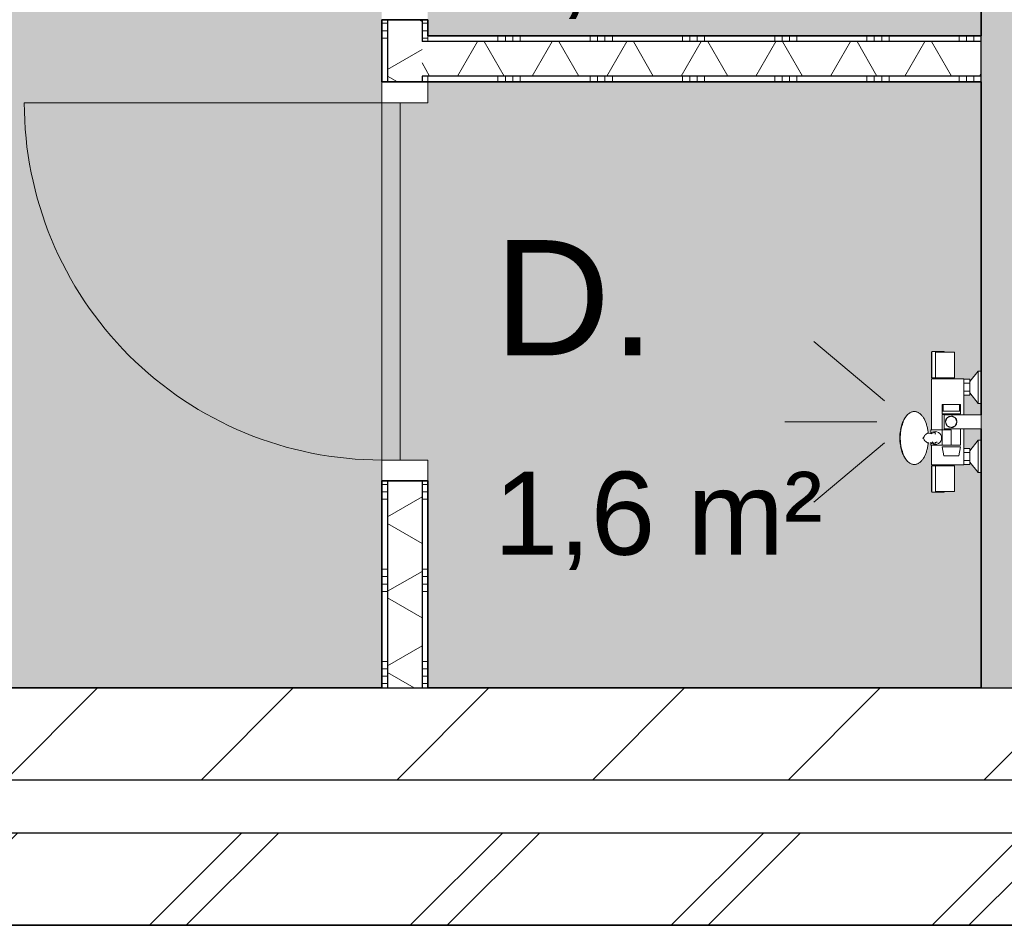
# Model space of a CAD drawing. Header units: millimetres. Extents: x 78984 to 111868, y -12028 to 35070.
# Tile 4 of 23: x 89863 to 91998, y 5937 to 7901. Entities that reach past the tile are written whole.
import ezdxf

# ---------------------------------------------------------------- set-up
doc = ezdxf.new("R2010")
doc.units = ezdxf.units.MM
doc.linetypes.add('Hidden', pattern=[4, 2, -2])
for name, color, linetype, lineweight in [('A-AREA-IDEN', 2, 'Continuous', 13), ('A-AREA-PATT', 32, 'Continuous', 9), ('A-DOOR', 31, 'Continuous', 18), ('A-DOOR-FRAM', 31, 'Continuous', 13), ('A-WALL', 113, 'Continuous', 18), ('A-WALL-PATT', 111, 'Continuous', 35), ('I-WALL', 2, 'Continuous', 18), ('P-SANR-FIXT', 6, 'Continuous', 13)]:
    doc.layers.add(name, color=color, linetype=linetype, lineweight=lineweight)
doc.styles.add('Arial', font='arial.ttf', dxfattribs={"height": 180})
doc.styles.add('Arial_1', font='arial.ttf', dxfattribs={"height": 250})
pattern_1 = [(0, (90647.7, 8108.72), (0, 200), []), (0, (90647.7, 8092.72), (0, 200), []), (0, (90647.7, 8076.72), (0, 200), []), (0, (90647.7, 8060.72), (0, 200), [])]
pattern_2 = [(270, (91347.7, 7865.67), (200, 5e-13), []), (270, (91331.7, 7865.67), (200, 5e-13), []), (270, (91315.7, 7865.67), (200, 5e-13), []), (270, (91299.7, 7865.67), (200, 5e-13), [])]

# ---------------------------------------------------------------- blocks, each defined once
blk = doc.blocks.new('53_PF_Crane_Shower - 53_PF_Crane_Shower-V30-plot_03')
at = {"layer": 'P-SANR-FIXT'}
for p, q in [((-110, 0), (-110, -7)), ((-40, -7), (-40, 0)), ((40, 0), (40, -7)), ((110, -7), (110, 0)), ((-110, -7), (-87.2, -24.9)), ((-110, -7), (-41.2, -7)), ((-62.8, -24.9), (-40, -7)), ((-41.1, -7), (-40, -7)), ((40, -7), (62.8, -24.9)), ((40, -7), (110, -7)), ((87.2, -24.9), (110, -7)), ((-92.9, -38), (-92.9, -80.4)), ((-92.9, -38), (-15.5, -38)), ((-92.4, -24.9), (-83.7, -24.9)), ((-92.4, -24.9), (-92.4, -38)), ((-83.7, -24.9), (-66.3, -24.9)), ((-83.7, -24.9), (-83.7, -38)), ((-66.3, -24.9), (-57.6, -24.9)), ((-66.3, -38), (-66.3, -24.9)), ((-57.6, -24.9), (-57.6, -38)), ((15.5, -38), (92.9, -38)), ((57.6, -24.9), (66.3, -24.9)), ((57.6, -38), (57.6, -24.9)), ((66.3, -24.9), (83.7, -24.9)), ((66.3, -24.9), (66.3, -38)), ((83.7, -24.9), (92.4, -24.9)), ((83.7, -38), (83.7, -24.9)), ((92.4, -38), (92.4, -24.9)), ((92.9, -80.4), (92.9, -38)), ((-95.5, -58), (-151, -58)), ((-151, -58), (-151, -83)), ((-95.5, -83), (-95.5, -58)), ((-92.9, -61.6), (-95.5, -61.6)), ((151, -58), (95.5, -58)), ((95.5, -58), (95.5, -83)), ((151, -83), (151, -58)), ((-151, -80.7), (-152.7, -80.7)), ((-151, -83), (-151, -99.1)), ((-95.5, -99.1), (-95.5, -83)), ((-92.9, -80.4), (-92.9, -108)), ((92.9, -108), (92.9, -80.4)), ((95.5, -83), (95.5, -99.1)), ((152.7, -80.7), (151, -80.7)), ((151, -99.1), (151, -83)), ((-95.5, -99.1), (-151, -99.1)), ((-95.5, -104.4), (-92.9, -104.4)), ((151, -99.1), (95.5, -99.1)), ((-152.7, -107.4), (-95.5, -107.4)), ((-151, -107.8), (-151, -108)), ((-151, -108), (-95.5, -108)), ((-95.5, -107.4), (-95.5, -107.3)), ((-95.5, -108), (-95.5, -107.8)), ((-92.9, -108), (17.3, -108)), ((50.4, -108), (92.9, -108)), ((95.5, -107.3), (95.5, -107.4)), ((95.5, -107.4), (152.7, -107.4)), ((95.5, -107.8), (95.5, -108)), ((95.5, -108), (151, -108)), ((151, -108), (151, -107.8)), ((-45.5, -209.7), (-174, -362.9)), ((45.5, -209.7), (174, -362.9)), ((0, -226.2), (0, -426.2))]:
    blk.add_line(p, q, dxfattribs=at)
at = {"layer": 'P-SANR-FIXT', "flags": 128}
for points in [[(-152.7, -106.3), (-152.7, -105.2), (-152.7, -103.6), (-152.7, -101.8), (-152.7, -99.7), (-152.7, -97.4), (-152.7, -94.9), (-152.7, -92.5), (-152.7, -90.1), (-152.7, -87.8), (-152.7, -85.7), (-152.7, -84), (-152.7, -82.5), (-152.7, -81.5), (-152.7, -80.9), (-152.7, -80.7), (-152.7, -81), (-152.7, -81.8)], [(-152.7, -81.8), (-152.7, -82.9), (-152.7, -84.4), (-152.7, -86.3), (-152.7, -88.4), (-152.7, -90.7), (-152.7, -93.1), (-152.7, -95.6), (-152.7, -98), (-152.7, -99.7)], [(152.7, -81.8), (152.7, -81), (152.7, -80.7), (152.7, -80.9), (152.7, -81.5), (152.7, -82.5), (152.7, -84), (152.7, -85.7), (152.7, -87.8), (152.7, -90.1), (152.7, -92.5), (152.7, -94.9), (152.7, -97.4), (152.7, -99.7), (152.7, -101.8), (152.7, -103.6), (152.7, -105.2), (152.7, -106.3)], [(152.7, -99.7), (152.7, -98), (152.7, -95.6), (152.7, -93.1), (152.7, -90.7), (152.7, -88.4), (152.7, -86.3), (152.7, -84.4), (152.7, -82.9), (152.7, -81.8)], [(-152.7, -107.3), (-152.7, -107.1), (-152.7, -106.3)], [(-95.5, -99.1), (-95.5, -101), (-95.5, -102.7), (-95.5, -104.1), (-95.5, -105.4), (-95.5, -106.3)], [(-95.5, -106.3), (-95.5, -107), (-95.5, -107.3)], [(95.5, -106.3), (95.5, -105.4), (95.5, -104.1), (95.5, -102.7), (95.5, -101), (95.5, -99.1)], [(95.5, -107.3), (95.5, -107), (95.5, -106.3)], [(152.7, -106.3), (152.7, -107.1), (152.7, -107.3)]]:
    blk.add_lwpolyline(points, dxfattribs=at)
blk = doc.blocks.new('53_PF_slider - Type 1-V31-plot_03')
at = {"layer": 'P-SANR-FIXT'}
for p, q in [((91862.7, 7066.4), (91862.7, 7051.9)), ((91865.2, 7066.4), (91862.7, 7066.4)), ((91862.7, 7051.9), (91865.2, 7051.9)), ((91862.7, 7051.9), (91862.7, 7046.2)), ((91862.7, 7046.2), (91882.7, 7046.2)), ((91865.2, 7066.4), (91900.2, 7066.4)), ((91865.2, 7066.4), (91865.2, 7051.9)), ((91882.7, 7051.9), (91865.4, 7051.9)), ((91900, 7051.9), (91882.7, 7051.9)), ((91882.7, 7046.2), (91902.7, 7046.2)), ((91902.7, 7066.4), (91900.2, 7066.4)), ((91900.2, 7051.9), (91900.2, 7066.4)), ((91900.2, 7051.9), (91902.7, 7051.9)), ((91902.7, 7051.9), (91902.7, 7066.4)), ((91902.7, 7046.2), (91902.7, 7051.9)), ((91862.7, 7044.2), (91862.7, 6978.2)), ((91862.7, 7044.2), (91882.7, 7044.2)), ((91867.2, 7013.1), (91867.2, 7044.1)), ((91947.7, 7044.1), (91867.2, 7044.1)), ((91874, 7037.4), (91882.7, 7041)), ((91874.1, 7044.2), (91882.7, 7044.2)), ((91882.7, 7044.2), (91891.3, 7044.2)), ((91882.7, 7044.2), (91902.7, 7044.2)), ((91947.7, 7044.1), (91947.7, 7013.1)), ((91837.8, 7003.5), (91840.7, 7005.7)), ((91838.2, 7002.5), (91838.2, 7011.2)), ((91882.7, 7011.2), (91838.2, 7011.2)), ((91867.2, 7013.1), (91947.7, 7013.1)), ((91891.3, 7019.7), (91882.7, 7016.2)), ((91882.7, 7011.2), (91882.7, 6978.2)), ((91902.7, 6978.2), (91902.7, 7013.1)), ((91834.3, 6983.3), (91832.4, 6983)), ((91838.2, 6978.2), (91838.2, 6984)), ((91838.2, 6978.2), (91882.7, 6978.2)), ((91863, 6974.5), (91866.4, 6955.2)), ((91882.7, 6974.5), (91863, 6974.5)), ((91902.7, 6978.2), (91882.7, 6978.2)), ((91902.4, 6974.5), (91882.7, 6974.5)), ((91899, 6955.2), (91902.4, 6974.5)), ((91866.4, 6955.2), (91882.7, 6955.2)), ((91882.7, 6955.2), (91899, 6955.2))]:
    blk.add_line(p, q, dxfattribs=at)
at = {"layer": 'P-SANR-FIXT', "flags": 128}
for points in [[(91787.3, 7043.7), (91788.4, 7044.8), (91789.5, 7045.8), (91790.7, 7046.7), (91791.9, 7047.6), (91793.1, 7048.4), (91794.4, 7049), (91795.7, 7049.6), (91797, 7050.1), (91798.4, 7050.5), (91799.8, 7050.7), (91801.1, 7050.9), (91802.5, 7050.9), (91803.9, 7050.9), (91805.3, 7050.7), (91806.7, 7050.4), (91808, 7050.1), (91809.3, 7049.6), (91810.6, 7049), (91811.9, 7048.3), (91813.1, 7047.5), (91814.3, 7046.7), (91815.5, 7045.8), (91816.6, 7044.7), (91817.7, 7043.6), (91818.8, 7042.5), (91819.8, 7041.2), (91820.8, 7039.9), (91821.8, 7038.6), (91822.7, 7037.1), (91823.6, 7035.6), (91824.4, 7034.1), (91825.2, 7032.5), (91826, 7030.8), (91826.8, 7029.1), (91827.5, 7027.3), (91828.1, 7025.4), (91828.8, 7023.6), (91829.3, 7021.7), (91829.9, 7019.7), (91830.4, 7017.7), (91830.9, 7015.7), (91831.3, 7013.6), (91831.7, 7011.5), (91832, 7009.4), (91832.3, 7007.3), (91832.5, 7005.1), (91832.7, 7004)], [(91783.4, 7038.9), (91782.2, 7036.9), (91781, 7035), (91780, 7033.1), (91779, 7031.1), (91778.1, 7029.2), (91777.3, 7027.3), (91776.5, 7025.3), (91775.8, 7023.4), (91775.5, 7022.4)], [(91895.1, 7028.6), (91891.5, 7037.3), (91882.7, 7041), (91873.9, 7037.3), (91870.3, 7028.6)], [(91870.3, 7028.6), (91873.9, 7019.8), (91882.7, 7016.2), (91891.5, 7019.8), (91895.1, 7028.6)], [(91777.1, 7023.7), (91776.3, 7021.6), (91775.6, 7019.5), (91775, 7017.4), (91774.4, 7015.4), (91773.9, 7013.5), (91773.5, 7011.6), (91773.1, 7009.7), (91772.8, 7007.9), (91772.5, 7006.1), (91772.3, 7004.3), (91772, 7002.5), (91771.9, 7000.8), (91771.8, 6999), (91771.7, 6997.3), (91771.6, 6995.6), (91771.6, 6993.9), (91771.6, 6993.6)], [(91832.4, 7004.1), (91839.2, 7003.1), (91840.2, 7003.2)], [(91841.2, 7006), (91844.1, 7007.1), (91847.7, 7007.6)], [(91847.7, 7007.6), (91851.3, 7007.1), (91854.7, 7005.7), (91857.6, 7003.5), (91859.8, 7000.6), (91861.2, 6997.2), (91861.7, 6993.6), (91861.2, 6990)], [(91777.1, 6963.4), (91776.3, 6965.6), (91775.6, 6967.7), (91775, 6969.7), (91774.4, 6971.7), (91773.9, 6973.7), (91773.5, 6975.6), (91773.1, 6977.5), (91772.8, 6979.3), (91772.5, 6981.1), (91772.3, 6982.9), (91772, 6984.7), (91771.9, 6986.4), (91771.8, 6988.1), (91771.7, 6989.9), (91771.6, 6991.6), (91771.6, 6993.3), (91771.6, 6993.6)], [(91787.3, 6943.4), (91788.4, 6942.4), (91789.5, 6941.3), (91790.7, 6940.4), (91791.9, 6939.6), (91793.1, 6938.8), (91794.4, 6938.1), (91795.7, 6937.6), (91797, 6937.1), (91798.4, 6936.7), (91799.8, 6936.4), (91801.1, 6936.3), (91802.5, 6936.2), (91803.9, 6936.3), (91805.3, 6936.4), (91806.7, 6936.7), (91808, 6937.1), (91809.3, 6937.6), (91810.6, 6938.2), (91811.9, 6938.9), (91813.1, 6939.6), (91814.3, 6940.5), (91815.5, 6941.4), (91816.6, 6942.4), (91817.7, 6943.5), (91818.8, 6944.7), (91819.8, 6945.9), (91820.8, 6947.2), (91821.8, 6948.6), (91822.7, 6950), (91823.6, 6951.5), (91824.4, 6953.1), (91825.2, 6954.7), (91826, 6956.4), (91826.8, 6958.1), (91827.5, 6959.9), (91828.1, 6961.7), (91828.8, 6963.6), (91829.3, 6965.5), (91829.9, 6967.5), (91830.4, 6969.5), (91830.9, 6971.5), (91831.3, 6973.6), (91831.7, 6975.6), (91832, 6977.8), (91832.3, 6979.9), (91832.5, 6982.1), (91832.7, 6983.1)], [(91847.7, 6979.6), (91844.1, 6980.1), (91840.7, 6981.5), (91837.8, 6983.7)], [(91861.2, 6990), (91859.8, 6986.6), (91857.6, 6983.7), (91854.7, 6981.5), (91851.3, 6980.1), (91847.7, 6979.6)], [(91783.4, 6948.3), (91782.2, 6950.2), (91781, 6952.2), (91780, 6954.1), (91779, 6956), (91778.1, 6958), (91777.3, 6959.9), (91776.5, 6961.8), (91775.8, 6963.8), (91775.5, 6964.8)]]:
    blk.add_lwpolyline(points, dxfattribs=at)
at = {"layer": 'P-SANR-FIXT'}
for centre, radius, start, end in [((91882.7, 7028.6), 12.4, 135, 180), ((91882.7, 7028.6), 12.4, 180, 360), ((91882.7, 7028.6), 12.4, 48.796, 131.204), ((91882.7, 7028.6), 12.4, 75, 90), ((91882.7, 7028.6), 12.4, 75, 90), ((91882.7, 7028.6), 12.4, 75, 90), ((91882.7, 7028.6), 12.4, 360, 45), ((91846.8, 6993.3), 12.1, 103.8825, 129.1429), ((91846.8, 6993.3), 12.1, 90, 101.3874), ((91846.8, 6993.3), 12.1, 82.1642, 90), ((91846.8, 6993.3), 9.68, 74.9916, 90), ((91882.7, 7028.6), 12.4, 270, 285), ((91846.8, 6993.3), 12.1, 236.0606, 246.2123), ((91846.8, 6993.3), 9.68, 237.7022, 252.8018), ((91846.8, 6993.3), 12.1, 254.9242, 270), ((91846.8, 6993.3), 9.68, 270, 285.9287), ((91846.8, 6993.3), 12.1, 270, 277.9204), ((91846.8, 6993.3), 9.68, 288.6174, 303.5692)]:
    blk.add_arc(centre, radius, start, end, dxfattribs=at)
for centre, major_axis, start_param, end_param in [((91800.3, 6993.6), (0, 56.5), 0.291089, 1.570796), ((91797, 6993.6), (0, 50), 0.825347, 0.912436), ((91797, 6993.6), (0, 51.9), 1.261959, 1.570796), ((91797, 6993.6), (0, 51.9), 0.981941, 1.208944), ((91797, 6993.6), (0, 50), 0.938079, 0.995762), ((91797, 6993.6), (0, 51.9), 1.570796, 1.879634), ((91800.3, 6993.6), (0, 56.5), 1.570796, 2.850502), ((91797, 6993.6), (0, 51.9), 1.932647, 2.159652), ((91797, 6993.6), (0, 50), 2.145829, 2.203514), ((91797, 6993.6), (0, 50), 2.229157, 2.315528), ((91797, 6993.6), (0, 51.9), 2.365163, 2.447801)]:
    blk.add_ellipse(centre, major_axis=major_axis, ratio=0.5, start_param=start_param, end_param=end_param, dxfattribs=at)
for points in [[(91884.4, 7040.9), (91883.9, 7040.9), (91883.3, 7041), (91882.7, 7041)], [(91882.7, 7041), (91883.3, 7041), (91883.9, 7040.9), (91884.4, 7040.9)], [(91831.9, 7003.8), (91832.1, 7003.9), (91832.4, 7003.9), (91832.6, 7004), (91832.6, 7004)], [(91884.4, 7016.3), (91883.9, 7016.2), (91883.3, 7016.2), (91882.7, 7016.2)], [(91821.3, 6992.4), (91821.3, 6992.8), (91821.2, 6993.2), (91821.2, 6993.6)], [(91822.4, 6994), (91822.4, 6993.9), (91822.4, 6993.8), (91822.4, 6993.8)]]:
    blk.add_open_spline(points, degree=3, dxfattribs=at)
for points, knots in [([(91832.6, 7004), (91832.5, 7004.1), (91832.3, 7004.1), (91831.9, 7004.1), (91831.3, 7003.9), (91830.6, 7003.6), (91830, 7003.2), (91829.4, 7002.8), (91829, 7002.5), (91828.5, 7002.1), (91828.1, 7001.8), (91827.8, 7001.6), (91827.5, 7001.3), (91827.3, 7001.1), (91827.1, 7001), (91827.1, 7000.9), (91827, 7000.8), (91826.9, 7000.8), (91826.8, 7000.7), (91826.7, 7000.6), (91826.4, 7000.4), (91826.1, 7000.2), (91825.7, 7000), (91825.3, 6999.6), (91825, 6999.1), (91824.8, 6998.8), (91824.7, 6998.5), (91824.5, 6998.2), (91824.4, 6997.8), (91824.1, 6997.2), (91823.6, 6996.2), (91823.1, 6995), (91822.7, 6994.3), (91822.4, 6994)], [-1, -1, -1, -1, -0.916667, -0.833333, -0.75, -0.666667, -0.583333, -0.541667, -0.5, -0.458333, -0.416667, -0.395833, -0.375, -0.354167, -0.34375, -0.338542, -0.333333, -0.328125, -0.322917, -0.3125, -0.291667, -0.270833, -0.25, -0.208333, -0.1875, -0.177083, -0.166667, -0.15625, -0.145833, -0.125, -0.083333, -0.041667, 0, 0, 0, 0]), ([(91822.4, 6993.6), (91822.7, 6993.1), (91823, 6992.3), (91823.5, 6991.1), (91823.8, 6990.3), (91824, 6989.7), (91824.2, 6989.3), (91824.2, 6989.2), (91824.3, 6989), (91824.6, 6988.4), (91825.1, 6987.8), (91825.6, 6987.5), (91825.8, 6987.3), (91826, 6987.2), (91826.2, 6987.1), (91826.3, 6987), (91826.3, 6986.9), (91826.5, 6986.8), (91826.8, 6986.5), (91827.1, 6986.2), (91827.6, 6985.8), (91828.1, 6985.4), (91828.6, 6985), (91829.1, 6984.6), (91829.7, 6984.2), (91830.4, 6983.7), (91831.2, 6983.3), (91831.7, 6983.1), (91832, 6983.1)], [-1, -1, -1, -1, -0.9464286, -0.9196429, -0.8928571, -0.8660714, -0.859375, -0.8560268, -0.8526786, -0.8392857, -0.7857143, -0.7589286, -0.7455357, -0.7321429, -0.71875, -0.7154018, -0.7120536, -0.7053571, -0.6785714, -0.6517857, -0.625, -0.5714286, -0.5357143, -0.5, -0.4285714, -0.3571429, -0.2857143, -0.1428571, -0.1428571, -0.1428571, -0.1428571])]:
    blk.add_open_spline(points, degree=3, knots=knots, dxfattribs=at)
blk = doc.blocks.new('200_32_ISR_deur_binnen - dagmaat 0800x2300-7616409-plot_03')
at = {"layer": 'A-DOOR', "lineweight": 13}
blk.add_hatch(color=256, dxfattribs=at).paths.add_polyline_path([(-387.5, -10), (-387.5, -50), (387.5, -50), (387.5, -10), (-305.2, -10)])
at = {"layer": 'A-DOOR', "linetype": 'Hidden', "lineweight": 13}
blk.add_line((-387.5, -10), (387.5, -10), dxfattribs=at)
at = {"layer": 'A-DOOR', "lineweight": 13}
for p, q in [((-387.5, -10), (387.5, -10)), ((-387.5, -50), (-387.5, -10)), ((387.5, -10), (387.5, -50)), ((-387.5, -50), (-387.5, -825)), ((-387.5, -50), (387.5, -50)), ((387.5, -50), (-387.5, -50))]:
    blk.add_line(p, q, dxfattribs=at)
blk.add_arc((-387.5, -50), 775, 270, 0, dxfattribs=at)
at = {"layer": 'A-DOOR-FRAM'}
for p, q in [((-432.5, 50), (-387.5, 50)), ((-387.5, 50), (-387.5, -50)), ((387.5, -50), (387.5, 50)), ((387.5, 50), (432.5, 50)), ((-387.5, -50), (-432.5, -50)), ((432.5, -50), (387.5, -50))]:
    blk.add_line(p, q, dxfattribs=at)

msp = doc.modelspace()

# ---------------------------------------------------------------- hatches: boundary and pattern name
at = {"layer": 'A-AREA-PATT'}
h = msp.add_hatch(color=254, dxfattribs=at)
h.paths.add_polyline_path([(88747.7, 6451.8), (90647.7, 6451.8), (90647.7, 9765.7), (88747.7, 9765.7), (88747.7, 8915.6), (88697.7, 8915.6), (88697.7, 8140.6), (88747.7, 8140.6), (88747.7, 7005.9)])
h.paths.add_polyline_path([(90697.7, 6945.7), (90697.7, 7720.7), (90687.7, 7720.7), (90687.7, 6945.7)])
h.paths.add_polyline_path([(90697.7, 7945.7), (90697.7, 8720.7), (90687.7, 8720.7), (90687.7, 7945.7)])
h.paths.add_polyline_path([(90697.7, 8945.7), (90697.7, 9720.7), (90687.7, 9720.7), (90687.7, 8945.7)])
h = msp.add_hatch(color=254, dxfattribs=at)
h.paths.add_polyline_path([(91771.7, 8368.6), (91772.1, 8368.6), (91772.1, 8371.2)])
h.paths.add_polyline_path([(91776.8, 8401), (91777.6, 8399.9), (91776.7, 8400.5)])
h.paths.add_polyline_path([(90801.5, 7865.7), (91947.7, 7865.7), (91947.7, 8293.6), (91940.7, 8293.6), (91922.8, 8316.4), (91922.8, 8311.2), (91839.8, 8310.7), (91839.8, 8353.2), (91838.2, 8353.2), (91837.4, 8359.1), (91832.6, 8357.9), (91828, 8336.6), (91816.4, 8317.4), (91812.9, 8314.9), (91806.4, 8312.3), (91799, 8312.2), (91793.5, 8314.7), (91781.7, 8326), (91780.4, 8329.1), (91776.2, 8338.9), (91772.6, 8356.9), (91772.1, 8373.6), (91774.5, 8391.4), (91778.3, 8401), (91784.7, 8415), (91787.2, 8417.1), (91799.1, 8425), (91803, 8425.3), (91812.9, 8422.3), (91816.5, 8419.7), (91819.7, 8416), (91828.1, 8400.3), (91831.7, 8379), (91831.8, 8378.5), (91838.2, 8379), (91838.2, 8386.2), (91839.8, 8386.2), (91840.7, 8496.5), (91844.1, 8496.5), (91843.6, 8499.1), (91839.9, 8499.1), (91840.7, 8556.3), (91848, 8556.3), (91848.6, 8554.6), (91889.7, 8554.6), (91888.8, 8499.1), (91885.3, 8499.1), (91886.4, 8496.5), (91922.8, 8496), (91922.8, 8490.8), (91940.7, 8513.6), (91947.7, 8513.6), (91947.7, 8765.7), (90747.7, 8765.7), (90747.7, 8720.7), (90697.7, 8720.7), (90697.7, 7945.7), (90747.7, 7945.7), (90747.7, 7865.7)])
h.paths.add_polyline_path([(91842.3, 8250.9), (91840.4, 8250.9), (91841.4, 8308.1), (91889.7, 8308.1), (91888.8, 8252.6), (91848.6, 8252.6), (91848, 8250.9), (91842.5, 8250.9)])
h.paths.add_polyline_path([(91794.8, 8313.6), (91790.8, 8316), (91793.5, 8314.7)])
h.paths.add_polyline_path([(91781.1, 8328.7), (91778.2, 8336.5), (91781, 8328.9)])
h.paths.add_polyline_path([(91776.8, 8336.2), (91773.3, 8349.4), (91776.1, 8338.9)])
h.paths.add_polyline_path([(91922.8, 8340.8), (91940.7, 8363.6), (91947.7, 8363.6), (91947.7, 8388.1), (91909.7, 8388.1), (91909.7, 8346), (91922.8, 8346)])
h.paths.add_polyline_path([(91823.3, 8366.4), (91823.5, 8368.7), (91821.6, 8367.3), (91823, 8366.6)])
h.paths.add_polyline_path([(91787, 8416.9), (91793.5, 8423.2), (91793.5, 8422.5), (91787.2, 8417.2)])
h.paths.add_polyline_path([(91922.8, 8419.1), (91947.7, 8419.1), (91947.7, 8443.6), (91940.7, 8443.6), (91922.8, 8465.6), (91922.8, 8461.2), (91909.7, 8461.1), (91909.7, 8419.1)])
h = msp.add_hatch(color=254, dxfattribs=at)
h.paths.add_polyline_path([(91776.8, 7026), (91777.6, 7024.9), (91776.7, 7025.4)])
h.paths.add_polyline_path([(91681.3, 6451.8), (91947.7, 6451.8), (91947.7, 6918.6), (91940.7, 6918.6), (91922.8, 6941.4), (91922.8, 6936.2), (91839.8, 6935.7), (91839.3, 6978.2), (91838.2, 6979), (91837.4, 6984.1), (91832.6, 6982.9), (91828.1, 6961.9), (91816.4, 6942.4), (91812.9, 6939.9), (91808.8, 6937.6), (91799, 6937.2), (91793.3, 6939.9), (91781.7, 6951), (91780.4, 6954.1), (91776.2, 6963.8), (91772.5, 6982.4), (91772.1, 6998.6), (91774.5, 7016.4), (91778.3, 7026), (91785, 7040.4), (91787.2, 7042.1), (91799.1, 7050), (91803, 7050.3), (91812.9, 7047.2), (91816.7, 7044.3), (91819.7, 7041), (91828.9, 7021.5), (91831.7, 7004), (91832.6, 7003.4), (91838.2, 7004), (91838.2, 7011.2), (91839.8, 7011.2), (91840.7, 7121.5), (91844.1, 7121.5), (91843.6, 7124), (91839.9, 7124), (91840.7, 7181.3), (91848, 7181.3), (91848.6, 7179.6), (91889.7, 7179.6), (91888.8, 7124), (91885.3, 7124), (91886.4, 7121.5), (91922.8, 7121), (91922.8, 7115.7), (91940.7, 7138.6), (91947.7, 7138.6), (91947.7, 7765.7), (90747.7, 7765.7), (90747.7, 7720.7), (90697.7, 7720.7), (90697.7, 6945.7), (90747.7, 6945.7), (90747.7, 6451.8)])
h.paths.add_polyline_path([(91842.3, 6875.9), (91840.4, 6875.9), (91841.4, 6933.1), (91889.7, 6933.1), (91888.8, 6877.6), (91848.6, 6877.6), (91848, 6875.9), (91842.5, 6875.9)])
h.paths.add_polyline_path([(91794.8, 6938.6), (91790.8, 6941), (91793.5, 6939.7), (91794.5, 6938.8)])
h.paths.add_polyline_path([(91781.1, 6953.7), (91778.1, 6961.7), (91781, 6953.8)])
h.paths.add_polyline_path([(91776.8, 6961.2), (91773.3, 6974.4), (91776.7, 6961.7)])
h.paths.add_polyline_path([(91922.8, 6965.7), (91940.7, 6988.6), (91947.7, 6988.6), (91947.7, 7013.1), (91909.7, 7013.1), (91909.7, 6971), (91922.8, 6971)])
h.paths.add_polyline_path([(91773.3, 6981.9), (91772.1, 6993.6), (91772.1, 6991), (91773.3, 6981.9)])
h.paths.add_polyline_path([(91823.3, 6991.4), (91823.5, 6993.7), (91821.6, 6992.3), (91823, 6991.6)])
h.paths.add_polyline_path([(91787, 7041.9), (91793.5, 7048.1), (91793.3, 7047.2), (91787.2, 7042.1)])
h.paths.add_polyline_path([(91947.7, 7044.1), (91947.7, 7068.6), (91940.7, 7068.6), (91922.8, 7091.4), (91922.8, 7086.2), (91909.7, 7086.1), (91909.7, 7044.1), (91940.7, 7044.1)])
at = {"layer": 'A-WALL-PATT', "lineweight": 18}
msp.add_hatch(color=256, dxfattribs=at).paths.add_polyline_path([(92147.7, 6451.8), (92147.7, 11665.7), (91947.7, 11665.7), (91947.7, 6451.8)])
at = {"layer": 'A-WALL-PATT', "lineweight": 9}
h = msp.add_hatch(dxfattribs=at)
h.set_pattern_fill('FP_68', color=256, angle=60, style=0, pattern_type=2)
h.set_pattern_definition([(330, (90647.7, 8108.72), (70, 121.244), []), (30, (90647.7, 8108.72), (-70, 121.244), [])])
h.paths.add_polyline_path([(90660.2, 6451.8), (90735.2, 6451.8), (90735.2, 6900.7), (90660.2, 6900.7)])
h.paths.add_polyline_path([(90735.2, 7765.7), (90735.2, 7900.7), (90660.2, 7900.7), (90660.2, 7765.7)])
h.paths.add_polyline_path([(90660.2, 8765.7), (90735.2, 8765.7), (90735.2, 8900.7), (90660.2, 8900.7)])
h.paths.add_polyline_path([(90660.2, 9765.7), (90735.2, 9765.7), (90735.2, 9778.2), (90660.2, 9778.2)])
h = msp.add_hatch(dxfattribs=at)
h.set_pattern_fill('FP_67', color=256, angle=90, style=0, pattern_type=2)
h.set_pattern_definition(pattern_1)
h.paths.add_polyline_path([(90660.2, 6451.8), (90660.2, 6900.7), (90647.7, 6900.7), (90647.7, 6451.8)])
h.paths.add_polyline_path([(90647.7, 7765.7), (90660.2, 7765.7), (90660.2, 7900.7), (90647.7, 7900.7)])
h.paths.add_polyline_path([(90660.2, 8765.7), (90660.2, 8900.7), (90647.7, 8900.7), (90647.7, 8765.7)])
h = msp.add_hatch(dxfattribs=at)
h.set_pattern_fill('FP_67', color=256, angle=90, style=0, pattern_type=2)
h.set_pattern_definition(pattern_1)
h.paths.add_polyline_path([(90747.7, 6451.8), (90747.7, 6900.7), (90735.2, 6900.7), (90735.2, 6451.8)])
h.paths.add_polyline_path([(90747.7, 7765.7), (90747.7, 7778.2), (90735.2, 7778.2), (90735.2, 7765.7)])
h.paths.add_polyline_path([(90735.2, 7853.2), (90747.7, 7853.2), (90747.7, 7900.7), (90735.2, 7900.7)])
h.paths.add_polyline_path([(90735.2, 8765.7), (90747.7, 8765.7), (90747.7, 8778.2), (90735.2, 8778.2)])
h.paths.add_polyline_path([(90747.7, 8853.2), (90747.7, 8900.7), (90735.2, 8900.7), (90735.2, 8853.2)])
h = msp.add_hatch(dxfattribs=at)
h.set_pattern_fill('FP_85', color=256, angle=-270, style=0, pattern_type=2)
h.set_pattern_definition(pattern_2)
h.paths.add_polyline_path([(90747.7, 7853.2), (91947.7, 7853.2), (91947.7, 7865.7), (90747.7, 7865.7)])
h = msp.add_hatch(dxfattribs=at)
h.set_pattern_fill('FP_86', color=256, angle=-300, style=0, pattern_type=2)
h.set_pattern_definition([(240, (91347.7, 7865.67), (121.244, -70), []), (300, (91347.7, 7865.67), (121.244, 70), [])])
h.paths.add_polyline_path([(91681.3, 7778.2), (91947.7, 7778.2), (91947.7, 7853.2), (90735.2, 7853.2), (90735.2, 7778.2), (90747.7, 7778.2)])
h = msp.add_hatch(dxfattribs=at)
h.set_pattern_fill('FP_85', color=256, angle=-270, style=0, pattern_type=2)
h.set_pattern_definition(pattern_2)
h.paths.add_polyline_path([(90747.7, 7765.7), (91947.7, 7765.7), (91947.7, 7778.2), (90747.7, 7778.2)])
h = msp.add_hatch(dxfattribs=at)
h.set_pattern_fill('FP_3', color=256, angle=45, style=0, pattern_type=2)
h.set_pattern_definition([(45, (0, 0), (-212.132, 212.132), [])])
h.paths.add_polyline_path([(107566.7, 6251.8), (107861.8, 6251.8), (107861.8, 6451.8), (105947.8, 6451.8), (105947.8, 6251.8)])
h.paths.add_polyline_path([(100677.8, 6251.8), (100677.8, 6451.8), (97847.8, 6451.8), (97847.8, 6251.8), (100526.6, 6251.8)])
h.paths.add_polyline_path([(96013.7, 6251.8), (96047.8, 6251.8), (96047.8, 6451.8), (94147.7, 6451.8), (94147.7, 6251.8)])
h.paths.add_polyline_path([(92447.8, 6251.8), (92447.8, 6451.8), (87827.8, 6451.8), (87827.8, 6251.8), (92403.4, 6251.8)])
h.paths.add_polyline_path([(82547.8, 6251.8), (82547.8, 6451.8), (80833.8, 6451.8), (80833.8, 6251.8)])
h = msp.add_hatch(dxfattribs=at)
h.set_pattern_fill('FP_1', color=256, style=0, pattern_type=2)
h.set_pattern_definition([(45, (0, 0), (-282.8427, 282.8427), []), (45, (0, 80), (-282.8427, 282.8427), [])])
h.paths.add_polyline_path([(108176.8, 5936.8), (108176.8, 6136.8), (105947.8, 6136.8), (105947.8, 5936.8), (107566.7, 5936.8)])
h.paths.add_polyline_path([(100346.1, 5936.8), (100677.8, 5936.8), (100677.8, 6136.8), (97847.8, 6136.8), (97847.8, 5936.8), (98902, 5936.8)])
h.paths.add_polyline_path([(96013.7, 5936.8), (96047.8, 5936.8), (96047.8, 6136.8), (94147.7, 6136.8), (94147.7, 5936.8)])
h.paths.add_polyline_path([(92447.8, 5936.8), (92447.8, 6136.8), (87827.8, 6136.8), (87827.8, 5936.8), (91681.3, 5936.8)])
h.paths.add_polyline_path([(82547.8, 5936.8), (82547.8, 6136.8), (80518.8, 6136.8), (80518.8, 5936.8), (80833.8, 5936.8)])

# ---------------------------------------------------------------- linework, layer by layer
at = {"layer": 'A-WALL', "lineweight": 35}
for p, q in [((91947.7, 8388.1), (91947.7, 7865.7)), ((91947.7, 7765.7), (91947.7, 7044.1)), ((91947.7, 7013.1), (91947.7, 6451.8)), ((90647.7, 6451.8), (88747.7, 6451.8)), ((91947.7, 6451.8), (90747.7, 6451.8)), ((87827.8, 5936.8), (92447.8, 5936.8))]:
    msp.add_line(p, q, dxfattribs=at)
at = {"layer": 'A-WALL', "lineweight": 25}
for p, q in [((90660.2, 7900.7), (90660.2, 7765.7)), ((90735.2, 7900.7), (90735.2, 7853.2)), ((91947.7, 7765.7), (91947.7, 7865.7)), ((91947.7, 7853.2), (90735.2, 7853.2)), ((90735.2, 7778.2), (90735.2, 7765.7)), ((91947.7, 7778.2), (90735.2, 7778.2)), ((90660.2, 6900.7), (90660.2, 6451.8)), ((90735.2, 6900.7), (90735.2, 6451.8)), ((90647.7, 6451.8), (90747.7, 6451.8)), ((91947.7, 6451.8), (92147.7, 6451.8)), ((92447.8, 6251.8), (87827.8, 6251.8)), ((92447.8, 6136.8), (87827.8, 6136.8))]:
    msp.add_line(p, q, dxfattribs=at)
at = {"layer": 'I-WALL', "lineweight": 35}
for p, q in [((90747.7, 7900.7), (90647.7, 7900.7)), ((90647.7, 7900.7), (90647.7, 7765.7)), ((90747.7, 7865.7), (90747.7, 7900.7)), ((91947.7, 7865.7), (90747.7, 7865.7)), ((90647.7, 7765.7), (91947.7, 7765.7)), ((90747.7, 6900.7), (90647.7, 6900.7)), ((90647.7, 6900.7), (90647.7, 6451.8)), ((90747.7, 6451.8), (90747.7, 6900.7))]:
    msp.add_line(p, q, dxfattribs=at)

# ---------------------------------------------------------------- block references
at = {"layer": 'A-DOOR-FRAM', "rotation": 270}
msp.add_blockref('200_32_ISR_deur_binnen - dagmaat 0800x2300-7616409-plot_03', (90697.7, 7333.2), dxfattribs=at)
at = {"layer": 'P-SANR-FIXT', "rotation": 269.9999999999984}
msp.add_blockref('53_PF_Crane_Shower - 53_PF_Crane_Shower-V30-plot_03', (91947.7, 7028.6), dxfattribs=at)
msp.add_blockref('53_PF_Crane_Shower - 53_PF_Crane_Shower-V30-plot_03', (91947.7, 7028.6), dxfattribs=at)
at = {"layer": 'P-SANR-FIXT'}
msp.add_blockref('53_PF_slider - Type 1-V31-plot_03', (0, 0), dxfattribs=at)
msp.add_blockref('53_PF_slider - Type 1-V31-plot_03', (0, 0), dxfattribs=at)

# ---------------------------------------------------------------- texts
at = {"layer": 'A-AREA-IDEN', "lineweight": 9, "attachment_point": 1}
for s, insert, char_height, width, style in [('1,1 m²', (90891.2, 8115.8), 180, 841.772, 'Arial'), ('D.', (90891.2, 7422.8), 250, 424.894, 'Arial_1'), ('1,6 m²', (90891.2, 6920.4), 180, 841.772, 'Arial')]:
    msp.add_mtext(s, dxfattribs=dict(at, insert=insert, char_height=char_height, width=width, style=style))

doc.saveas('drawing.dxf')
